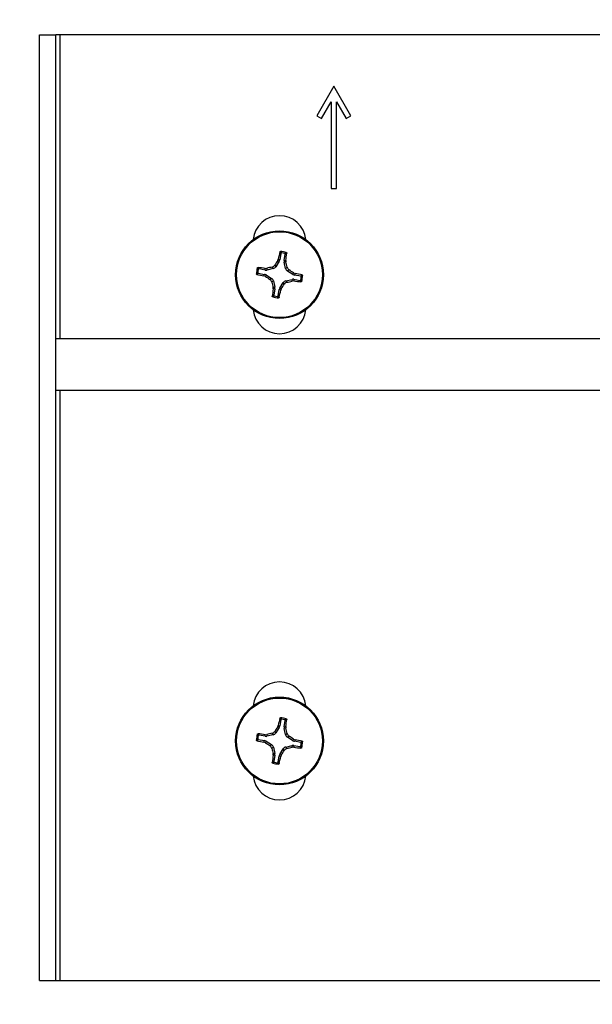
# Model space of a CAD drawing. Header units: inches. Extents: x 0.3 to 33.8, y 0.2 to 21.7.
# Tile 52 of 72: x 24.342 to 24.552, y 9.765 to 10.126. Entities that reach past the tile are written whole.
import ezdxf

# ---------------------------------------------------------------- set-up
doc = ezdxf.new("R2010")
doc.units = ezdxf.units.IN
doc.header["$MEASUREMENT"] = 0
doc.layers.add('BORDERS', color=7, linetype='Continuous')
doc.styles.add('SLDTEXTSTYLE0', font='TXT', dxfattribs={"width": 0.75})
doc.dimstyles.new('SLDDIMSTYLE1', dxfattribs={"dimtxt": 0.1377952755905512, "dimasz": 0.14, "dimexe": 0, "dimexo": 0.0625, "dimgap": 0.0344488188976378, "dimtad": 1, "dimdec": 3, "dimlfac": 10, "dimrnd": 1e-09, "dimzin": 12, "dimdsep": 46, "dimtxsty": 'SLDTEXTSTYLE0', "dimblk1": 'CLOSED', "dimblk2": 'CLOSED', "dimsah": 1, "dimcen": 0.09, "dimadec": 0, "dimazin": 3, "dimtfac": 1, "dimtdec": 3, "dimtofl": 0, "dimtmove": 0, "dimatfit": 3, "dimldrblk": 'CLOSED', "dimfxl": 0, "dimfrac": 2, "dimtolj": 1, "dimtzin": 12, "dimarcsym": 0})
doc.dimstyles.new('SLDDIMSTYLE2', dxfattribs={"dimtxt": 0.1377952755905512, "dimasz": 0.14, "dimexe": 0, "dimexo": 0.0625, "dimgap": 0.0344488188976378, "dimtad": 1, "dimdec": 3, "dimlfac": 10, "dimrnd": 1e-09, "dimzin": 12, "dimdsep": 46, "dimtxsty": 'SLDTEXTSTYLE0', "dimblk1": 'CLOSED', "dimblk2": 'CLOSED', "dimsah": 1, "dimcen": 0.09, "dimadec": 0, "dimazin": 3, "dimtfac": 1, "dimtdec": 3, "dimtmove": 0, "dimatfit": 0, "dimldrblk": 'CLOSED', "dimfxl": 0, "dimfrac": 2, "dimtolj": 1, "dimtzin": 12, "dimarcsym": 0})

# ---------------------------------------------------------------- blocks, each defined once
blk = doc.blocks.new('_Closed')
at = {"color": 0, "linetype": 'ByBlock', "lineweight": -2}
for p, q in [((-1, 0.166667), (0, 0)), ((-1, 0.166667), (-1, -0.166667)), ((0, 0), (-1, -0.166667)), ((0, 0), (-1, 0))]:
    blk.add_line(p, q, dxfattribs=at)
blk = doc.blocks.new('_D_8')
at = {"layer": 'BORDERS'}
for p, q in [((24.83900498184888, 9.836496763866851), (24.83900498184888, 8.476502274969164)), ((25.08506797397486, 9.757520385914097), (25.08506797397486, 8.476502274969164)), ((24.22242825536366, 8.94078895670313), (24.18044375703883, 8.94078895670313)), ((24.18044375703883, 8.94078895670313), (24.18044375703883, 8.722038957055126)), ((24.42605905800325, 8.940788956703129), (24.46804355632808, 8.940788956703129)), ((24.46804355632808, 8.940788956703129), (24.46804355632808, 8.722038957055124)), ((24.18044375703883, 8.722038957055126), (24.22242825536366, 8.722038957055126)), ((24.46804355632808, 8.722038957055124), (24.42605905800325, 8.722038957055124)), ((24.83900498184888, 8.515872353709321), (24.04425129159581, 8.515872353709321)), ((25.08506797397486, 8.515872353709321), (24.83900498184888, 8.515872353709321)), ((25.08506797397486, 8.515872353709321), (25.33506797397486, 8.515872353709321))]:
    blk.add_line(p, q, dxfattribs=at)
at = {"layer": 'BORDERS', "xscale": 0.14, "yscale": 0.14}
blk.add_blockref('_Closed', (24.83900498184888, 8.515872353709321, -0.1940375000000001), dxfattribs=at)
at = {"layer": 'BORDERS', "xscale": 0.14, "yscale": 0.14, "rotation": 180.0000000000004}
blk.add_blockref('_Closed', (25.08506797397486, 8.515872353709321, -0.1940375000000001), dxfattribs=at)
at = {"layer": 'BORDERS', "char_height": 0.1377952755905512, "attachment_point": 1, "style": 'SLDTEXTSTYLE0'}
for s, insert in [('63', (24.22242825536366, 8.899666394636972)), ('2.461', (24.09515899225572, 8.693499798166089))]:
    blk.add_mtext(s, dxfattribs=dict(at, insert=insert))
blk = doc.blocks.new('_D_10')
at = {"layer": 'BORDERS'}
for p, q in [((23.62373158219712, 10.90231424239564), (23.5817470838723, 10.90231424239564)), ((23.5817470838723, 10.90231424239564), (23.5817470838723, 10.68356424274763)), ((23.92917777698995, 10.90231424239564), (23.97116227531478, 10.90231424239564)), ((23.97116227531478, 10.90231424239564), (23.97116227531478, 10.68356424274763)), ((23.5817470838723, 10.68356424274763), (23.62373158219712, 10.68356424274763)), ((23.97116227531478, 10.68356424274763), (23.92917777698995, 10.68356424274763)), ((24.35501797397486, 10.15960306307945), (24.35501797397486, 10.51676771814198)), ((25.08506797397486, 10.03594558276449), (25.08506797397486, 10.51676771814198)), ((24.35501797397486, 10.47739763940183), (23.48885488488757, 10.47739763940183)), ((25.08506797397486, 10.47739763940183), (24.35501797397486, 10.47739763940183))]:
    blk.add_line(p, q, dxfattribs=at)
at = {"layer": 'BORDERS', "xscale": 0.14, "yscale": 0.14, "rotation": 180.0000000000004}
blk.add_blockref('_Closed', (24.35501797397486, 10.47739763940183, -0.1940375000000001), dxfattribs=at)
at = {"layer": 'BORDERS', "xscale": 0.14, "yscale": 0.14}
blk.add_blockref('_Closed', (25.08506797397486, 10.47739763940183, -0.1940375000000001), dxfattribs=at)
at = {"layer": 'BORDERS', "char_height": 0.1377952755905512, "attachment_point": 1, "style": 'SLDTEXTSTYLE0'}
for s, insert in [('185', (23.62373158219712, 10.86119168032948)), ('7.301', (23.54737002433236, 10.65502508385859))]:
    blk.add_mtext(s, dxfattribs=dict(at, insert=insert))

msp = doc.modelspace()

# ---------------------------------------------------------------- linework, layer by layer
at = {"color": 7, "linetype": 'Continuous', "lineweight": 25}
for p, q in [((24.34901797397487, 9.773232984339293), (24.34901797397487, 10.12023298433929)), ((24.34901797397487, 10.12023298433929), (24.35501797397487, 10.12023298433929)), ((24.35501797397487, 9.773232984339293), (24.35501797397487, 10.12023298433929)), ((24.35651797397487, 10.12023298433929), (24.35501797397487, 10.12023298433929)), ((24.68851797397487, 10.12023298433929), (24.35651797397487, 10.12023298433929)), ((24.35651797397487, 10.00870798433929), (24.35651797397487, 10.12023298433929)), ((24.45691797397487, 10.10143298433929), (24.45066797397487, 10.09060766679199)), ((24.46316797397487, 10.09060766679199), (24.45691797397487, 10.10143298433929)), ((24.45240002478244, 10.08960766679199), (24.45591797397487, 10.09570093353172)), ((24.45591797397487, 10.09570093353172), (24.45591797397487, 10.06393298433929)), ((24.45791797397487, 10.06393298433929), (24.45791797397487, 10.09570093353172)), ((24.45791797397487, 10.09570093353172), (24.4614359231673, 10.08960766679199)), ((24.45066797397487, 10.09060766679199), (24.45240002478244, 10.08960766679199)), ((24.4614359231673, 10.08960766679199), (24.46316797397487, 10.09060766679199)), ((24.45591797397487, 10.06393298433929), (24.45791797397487, 10.06393298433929)), ((24.43692664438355, 10.03721125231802), (24.4356703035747, 10.0352127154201)), ((24.43634743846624, 10.03743248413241), (24.43657924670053, 10.03799398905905)), ((24.43692664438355, 10.03721125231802), (24.43634743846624, 10.03743248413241)), ((24.43657924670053, 10.03799398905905), (24.43714332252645, 10.03777853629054)), ((24.43753264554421, 10.04006706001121), (24.43714332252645, 10.03777853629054)), ((24.43871688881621, 10.03751084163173), (24.43910621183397, 10.03979936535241)), ((24.43871688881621, 10.03751084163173), (24.43932047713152, 10.03752765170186)), ((24.43932047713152, 10.03752765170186), (24.43935357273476, 10.03692108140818)), ((24.43179011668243, 10.03398189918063), (24.42950159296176, 10.03437122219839)), ((24.43177330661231, 10.03458548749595), (24.43237987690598, 10.03461858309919)), ((24.43179011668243, 10.03398189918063), (24.43177330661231, 10.03458548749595)), ((24.43237987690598, 10.03461858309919), (24.43239713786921, 10.033998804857)), ((24.4346986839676, 10.03452361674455), (24.43239713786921, 10.033998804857)), ((24.4346986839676, 10.03452361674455), (24.43429821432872, 10.03508827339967)), ((24.43526983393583, 10.03577737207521), (24.4356703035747, 10.0352127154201)), ((24.43935357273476, 10.03692108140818), (24.43873379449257, 10.03690382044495)), ((24.43925860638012, 10.03460227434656), (24.43873379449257, 10.03690382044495)), ((24.43925860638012, 10.03460227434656), (24.43982326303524, 10.03500274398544)), ((24.44051236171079, 10.03403112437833), (24.43994770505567, 10.03363065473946)), ((24.44194624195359, 10.03237431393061), (24.43994770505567, 10.03363065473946)), ((24.42923389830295, 10.03279765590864), (24.43152242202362, 10.03240833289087)), ((24.43130696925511, 10.03184425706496), (24.43152242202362, 10.03240833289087)), ((24.43186847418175, 10.03161244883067), (24.43130696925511, 10.03184425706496)), ((24.43208970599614, 10.03219165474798), (24.43186847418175, 10.03161244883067)), ((24.43208970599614, 10.03219165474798), (24.43408824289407, 10.03093531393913)), ((24.43352358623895, 10.03053484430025), (24.43408824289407, 10.03093531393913)), ((24.43477734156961, 10.02996369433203), (24.4342126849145, 10.02956322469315)), ((24.43477734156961, 10.02996369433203), (24.43530215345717, 10.02766214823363)), ((24.43933726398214, 10.03004235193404), (24.44163881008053, 10.03056716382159)), ((24.43933726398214, 10.03004235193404), (24.43973773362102, 10.02947769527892)), ((24.44165607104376, 10.0299473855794), (24.44163881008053, 10.03056716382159)), ((24.44226264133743, 10.02998048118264), (24.44165607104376, 10.0299473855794)), ((24.44194624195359, 10.03237431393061), (24.44216747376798, 10.03295351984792)), ((24.44216747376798, 10.03295351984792), (24.44272897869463, 10.03272171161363)), ((24.44224583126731, 10.03058406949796), (24.44226264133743, 10.02998048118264)), ((24.44224583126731, 10.03058406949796), (24.44453435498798, 10.03019474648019)), ((24.44272897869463, 10.03272171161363), (24.44251352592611, 10.03215763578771)), ((24.44480204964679, 10.03176831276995), (24.44251352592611, 10.03215763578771)), ((24.43468237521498, 10.02764488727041), (24.43530215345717, 10.02766214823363)), ((24.43471547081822, 10.02703831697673), (24.43468237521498, 10.02764488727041)), ((24.43531905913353, 10.02705512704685), (24.43471547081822, 10.02703831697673)), ((24.43531905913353, 10.02705512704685), (24.43492973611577, 10.02476660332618)), ((24.43650330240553, 10.02449890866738), (24.43689262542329, 10.02678743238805)), ((24.43745670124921, 10.02657197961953), (24.43689262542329, 10.02678743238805)), ((24.43710930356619, 10.02735471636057), (24.43836564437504, 10.02935325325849)), ((24.43710930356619, 10.02735471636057), (24.4376885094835, 10.02713348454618)), ((24.4376885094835, 10.02713348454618), (24.43745670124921, 10.02657197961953)), ((24.43876611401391, 10.02878859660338), (24.43836564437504, 10.02935325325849)), ((24.69001797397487, 10.00870798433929), (24.35501797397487, 10.00870798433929)), ((24.35501797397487, 9.989957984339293), (24.69001797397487, 9.989957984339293)), ((24.35651797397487, 9.773232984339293), (24.35651797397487, 9.989957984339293)), ((24.43753264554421, 9.868967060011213), (24.43714332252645, 9.86667853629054)), ((24.43871688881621, 9.866410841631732), (24.43910621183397, 9.868699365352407)), ((24.4346986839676, 9.86342361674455), (24.43429821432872, 9.863988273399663)), ((24.43526983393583, 9.864677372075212), (24.4356703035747, 9.864112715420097)), ((24.43692664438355, 9.866111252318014), (24.4356703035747, 9.864112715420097)), ((24.43634743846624, 9.866332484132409), (24.43657924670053, 9.866893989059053)), ((24.43692664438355, 9.866111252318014), (24.43634743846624, 9.866332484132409)), ((24.43657924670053, 9.866893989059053), (24.43714332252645, 9.86667853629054)), ((24.43871688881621, 9.866410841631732), (24.43932047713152, 9.866427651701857)), ((24.43935357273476, 9.865821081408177), (24.43873379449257, 9.865803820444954)), ((24.43925860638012, 9.863502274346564), (24.43873379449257, 9.865803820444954)), ((24.43925860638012, 9.863502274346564), (24.43982326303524, 9.863902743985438)), ((24.43932047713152, 9.866427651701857), (24.43935357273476, 9.865821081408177)), ((24.42923389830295, 9.861697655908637), (24.43152242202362, 9.861308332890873)), ((24.43179011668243, 9.86288189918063), (24.42950159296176, 9.863271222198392)), ((24.43130696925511, 9.860744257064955), (24.43152242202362, 9.861308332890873)), ((24.43186847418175, 9.860512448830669), (24.43130696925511, 9.860744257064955)), ((24.43177330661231, 9.86348548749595), (24.43237987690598, 9.86351858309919)), ((24.43179011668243, 9.86288189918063), (24.43177330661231, 9.86348548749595)), ((24.43208970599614, 9.861091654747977), (24.43186847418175, 9.860512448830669)), ((24.43208970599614, 9.861091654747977), (24.43408824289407, 9.859835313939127)), ((24.43237987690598, 9.86351858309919), (24.43239713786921, 9.862898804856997)), ((24.4346986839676, 9.86342361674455), (24.43239713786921, 9.862898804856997)), ((24.44051236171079, 9.862931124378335), (24.43994770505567, 9.86253065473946)), ((24.44194624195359, 9.861274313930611), (24.43994770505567, 9.86253065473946)), ((24.44194624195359, 9.861274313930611), (24.44216747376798, 9.861853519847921)), ((24.44216747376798, 9.861853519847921), (24.44272897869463, 9.861621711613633)), ((24.44272897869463, 9.861621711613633), (24.44251352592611, 9.861057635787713)), ((24.44480204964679, 9.860668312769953), (24.44251352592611, 9.861057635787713)), ((24.43352358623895, 9.859434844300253), (24.43408824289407, 9.859835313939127)), ((24.43477734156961, 9.858863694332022), (24.4342126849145, 9.85846322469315)), ((24.43468237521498, 9.85654488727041), (24.43530215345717, 9.856562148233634)), ((24.43471547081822, 9.85593831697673), (24.43468237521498, 9.85654488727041)), ((24.43477734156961, 9.858863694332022), (24.43530215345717, 9.856562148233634)), ((24.43710930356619, 9.856254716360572), (24.43836564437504, 9.858253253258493)), ((24.43876611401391, 9.857688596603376), (24.43836564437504, 9.858253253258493)), ((24.43933726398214, 9.85894235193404), (24.44163881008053, 9.85946716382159)), ((24.43933726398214, 9.85894235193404), (24.43973773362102, 9.858377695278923)), ((24.44165607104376, 9.8588473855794), (24.44163881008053, 9.85946716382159)), ((24.44226264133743, 9.85888048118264), (24.44165607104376, 9.8588473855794)), ((24.44224583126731, 9.859484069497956), (24.44226264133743, 9.85888048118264)), ((24.44224583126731, 9.859484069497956), (24.44453435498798, 9.859094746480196)), ((24.43531905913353, 9.855955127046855), (24.43471547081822, 9.85593831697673)), ((24.43531905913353, 9.855955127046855), (24.43492973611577, 9.853666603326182)), ((24.43650330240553, 9.853398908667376), (24.43689262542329, 9.855687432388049)), ((24.43745670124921, 9.855471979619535), (24.43689262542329, 9.855687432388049)), ((24.43710930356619, 9.856254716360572), (24.4376885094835, 9.856033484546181)), ((24.4376885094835, 9.856033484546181), (24.43745670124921, 9.855471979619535)), ((24.34901797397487, 9.773232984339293), (24.35501797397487, 9.773232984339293)), ((24.35501797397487, 9.773232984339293), (24.35651797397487, 9.773232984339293)), ((24.35651797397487, 9.773232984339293), (24.68851797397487, 9.773232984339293))]:
    msp.add_line(p, q, dxfattribs=at)
for centre, radius in [((24.43701797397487, 10.03228298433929), 0.0160999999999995), ((24.43701797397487, 10.03228298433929), 0.0157528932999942), ((24.43701797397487, 9.861182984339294), 0.0160999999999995), ((24.43701797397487, 9.861182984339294), 0.01575289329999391)]:
    msp.add_circle(centre, radius, dxfattribs=at)
for centre, radius, start, end in [((24.43701797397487, 10.04423298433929), 0.009700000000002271, 5.524228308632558, 174.4757716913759), ((24.43701797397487, 10.03228298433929), 0.00849581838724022, 73.06981271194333, 87.62076320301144), ((24.59100306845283, 9.935561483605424), 0.1851919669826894, 146.6272750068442, 147.2383152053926), ((24.59260399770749, 10.00662432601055), 0.1591470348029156, 167.6780822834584, 168.6319195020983), ((24.43701797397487, 10.03228298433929), 0.008014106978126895, 76.18372835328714, 84.50684756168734), ((24.28169965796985, 10.05951528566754), 0.1591470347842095, 352.0586564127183, 353.0124936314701), ((24.43701797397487, 10.03228298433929), 0.00849581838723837, 163.0698127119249, 177.6207632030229), ((24.43701797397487, 10.03228298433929), 0.008014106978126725, 166.1837283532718, 174.5068475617), ((24.40978567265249, 9.876964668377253), 0.1591470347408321, 82.05865641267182, 83.01249363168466), ((24.47738036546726, 9.854977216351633), 0.1851919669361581, 103.4522607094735, 104.0633009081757), ((24.25971220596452, 9.991920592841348), 0.185191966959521, 13.45226070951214, 14.06330090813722), ((24.34029647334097, 9.878297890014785), 0.1851919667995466, 56.62727500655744, 57.23831520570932), ((24.46267663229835, 10.18786900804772), 0.1591470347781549, 257.6780822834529, 258.6319195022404), ((24.53373947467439, 10.18626807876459), 0.1851919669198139, 236.6272750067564, 237.2383152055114), ((24.39665558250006, 10.20958875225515), 0.1851919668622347, 283.4522607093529, 284.063300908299), ((24.46425027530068, 10.18760130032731), 0.1591470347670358, 262.0586564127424, 263.012493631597), ((24.41135931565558, 9.876696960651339), 0.1591470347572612, 77.67808228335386, 78.63191950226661), ((24.43701797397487, 10.03228298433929), 0.008014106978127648, 346.183728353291, 354.5068475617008), ((24.43701797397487, 10.03228298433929), 0.008495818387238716, 343.0698127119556, 357.6207632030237), ((24.61432374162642, 10.07264537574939), 0.1851919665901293, 193.4522607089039, 194.0633009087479), ((24.59233628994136, 10.00505068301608), 0.1591470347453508, 172.0586564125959, 173.01249363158), ((24.28143195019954, 10.05794164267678), 0.1591470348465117, 347.6780822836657, 348.6319195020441), ((24.28303287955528, 10.12900448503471), 0.1851919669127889, 326.6272750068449, 327.2383152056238), ((24.43701797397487, 10.03228298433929), 0.008495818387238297, 253.0698127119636, 267.6207632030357), ((24.43701797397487, 10.03228298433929), 0.008014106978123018, 256.1837283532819, 264.506847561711), ((24.43701797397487, 10.02033298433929), 0.0097000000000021, 185.5242283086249, 354.4757716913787), ((24.43701797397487, 9.873132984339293), 0.009700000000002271, 5.524228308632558, 174.4757716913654), ((24.59260399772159, 9.835524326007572), 0.1591470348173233, 167.6780822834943, 168.6319195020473), ((24.43701797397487, 9.861182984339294), 0.008495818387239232, 73.06981271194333, 87.62076320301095), ((24.43701797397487, 9.861182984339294), 0.008014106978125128, 76.18372835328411, 84.5068475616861), ((24.28169965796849, 9.88841528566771), 0.1591470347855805, 352.0586564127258, 353.01249363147), ((24.43701797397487, 9.861182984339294), 0.008495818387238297, 163.0698127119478, 177.6207632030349), ((24.40978567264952, 9.705864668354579), 0.1591470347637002, 82.05865641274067, 83.01249363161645), ((24.47738036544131, 9.683877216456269), 0.1851919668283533, 103.4522607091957, 104.0633009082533), ((24.59100306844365, 9.764461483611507), 0.1851919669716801, 146.6272750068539, 147.238315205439), ((24.25971220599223, 9.820820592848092), 0.1851919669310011, 13.45226070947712, 14.06330090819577), ((24.46267663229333, 10.0167690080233), 0.1591470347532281, 257.67808228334, 258.6319195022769), ((24.43701797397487, 9.861182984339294), 0.008014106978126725, 166.1837283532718, 174.5068475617), ((24.53373947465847, 10.01516807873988), 0.1851919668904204, 236.6272750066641, 237.2383152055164), ((24.34029647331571, 9.707197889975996), 0.1851919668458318, 56.62727500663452, 57.23831520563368), ((24.41135931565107, 9.7055969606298), 0.1591470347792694, 77.6780822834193, 78.63191950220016), ((24.43701797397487, 9.861182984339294), 0.008014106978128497, 346.1837283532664, 354.5068475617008), ((24.43701797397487, 9.861182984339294), 0.008495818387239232, 343.0698127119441, 357.6207632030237), ((24.61432374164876, 9.901545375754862), 0.1851919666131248, 193.4522607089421, 194.0633009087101), ((24.28303287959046, 9.957904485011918), 0.1851919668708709, 326.6272750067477, 327.2383152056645), ((24.39665558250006, 10.03848875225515), 0.1851919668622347, 283.4522607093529, 284.063300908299), ((24.4642502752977, 10.01650130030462), 0.1591470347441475, 262.0586564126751, 263.0124936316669), ((24.59233628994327, 9.833950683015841), 0.1591470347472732, 172.058656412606, 173.0124936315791), ((24.43701797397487, 9.861182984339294), 0.008495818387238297, 253.0698127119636, 267.6207632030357), ((24.43701797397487, 9.861182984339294), 0.008014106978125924, 256.183728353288, 264.5068475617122), ((24.28143195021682, 9.886841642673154), 0.1591470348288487, 347.6780822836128, 348.631919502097), ((24.43701797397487, 9.849232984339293), 0.0097000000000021, 185.5242283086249, 354.4757716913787)]:
    msp.add_arc(centre, radius, start, end, dxfattribs=at)
for centre, major_axis, ratio, start_param, end_param in [((24.43559264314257, 10.03804580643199), (-0.00147027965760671, 0.0005615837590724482), 0.9943069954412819, 2.946332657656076, 3.336852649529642), ((24.44026871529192, 10.03725031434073), (0.001573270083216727, 4.381592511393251e-05), 0.9943069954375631, 2.946332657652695, 3.336852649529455), ((24.43205064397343, 10.03553372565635), (-4.381592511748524e-05, 0.001573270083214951), 0.9943069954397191, 2.946332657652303, 3.336852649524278), ((24.43434191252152, 10.03605619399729), (-0.0009111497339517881, 0.001284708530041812), 0.9935910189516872, 2.751161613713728, 3.532023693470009), ((24.44079118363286, 10.03495904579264), (0.001284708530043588, 0.0009111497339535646), 0.9935910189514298, 2.751161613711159, 3.532023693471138), ((24.43125515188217, 10.03085765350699), (-0.0005615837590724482, -0.001470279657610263), 0.9943069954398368, 2.946332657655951, 3.336852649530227), ((24.43324476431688, 10.02960692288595), (-0.001284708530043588, -0.0009111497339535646), 0.9935910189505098, 2.751161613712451, 3.532023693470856), ((24.43969403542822, 10.0285097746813), (0.0009111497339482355, -0.001284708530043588), 0.9935910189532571, 2.751161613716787, 3.532023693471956), ((24.44198530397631, 10.02903224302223), (4.381592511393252e-05, -0.001573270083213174), 0.9943069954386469, 2.946332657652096, 3.336852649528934), ((24.44278079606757, 10.03370831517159), (0.0005615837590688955, 0.001470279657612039), 0.9943069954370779, 2.946332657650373, 3.336852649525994), ((24.43376723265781, 10.02731565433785), (-0.001573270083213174, -4.381592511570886e-05), 0.9943069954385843, 2.946332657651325, 3.336852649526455), ((24.43844330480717, 10.02652016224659), (0.001470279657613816, -0.0005615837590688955), 0.9943069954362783, 2.946332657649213, 3.33685264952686), ((24.43434191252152, 9.864956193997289), (-0.000911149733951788, 0.001284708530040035), 0.9935910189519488, 2.751161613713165, 3.532023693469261), ((24.43559264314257, 9.866945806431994), (-0.00147027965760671, 0.0005615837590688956), 0.9943069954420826, 2.946332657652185, 3.336852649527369), ((24.44026871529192, 9.866150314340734), (0.001573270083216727, 4.381592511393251e-05), 0.9943069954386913, 2.94633265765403, 3.336852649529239), ((24.43125515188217, 9.859757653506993), (-0.0005615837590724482, -0.001470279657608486), 0.9943069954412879, 2.946332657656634, 3.336852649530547), ((24.43205064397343, 9.864433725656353), (-4.381592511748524e-05, 0.001573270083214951), 0.9943069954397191, 2.946332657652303, 3.336852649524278), ((24.44079118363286, 9.86385904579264), (0.001284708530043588, 0.0009111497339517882), 0.993591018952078, 2.751161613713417, 3.532023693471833), ((24.44278079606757, 9.862608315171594), (0.0005615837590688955, 0.001470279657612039), 0.9943069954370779, 2.946332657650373, 3.336852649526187), ((24.43324476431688, 9.85850692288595), (-0.001284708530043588, -0.0009111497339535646), 0.9935910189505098, 2.751161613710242, 3.532023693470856), ((24.43376723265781, 9.856215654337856), (-0.001573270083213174, -4.381592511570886e-05), 0.9943069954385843, 2.946332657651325, 3.336852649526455), ((24.43969403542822, 9.8574097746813), (0.0009111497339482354, -0.001284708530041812), 0.9935910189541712, 2.751161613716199, 3.53202369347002), ((24.44198530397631, 9.857932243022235), (4.38159251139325e-05, -0.00157327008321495), 0.9943069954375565, 2.946332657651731, 3.336852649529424), ((24.43844330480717, 9.855420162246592), (0.001470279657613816, -0.0005615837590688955), 0.994306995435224, 2.946332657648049, 3.336852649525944)]:
    msp.add_ellipse(centre, major_axis=major_axis, ratio=ratio, start_param=start_param, end_param=end_param, dxfattribs=at)
for points, knots in [([(24.43712307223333, 10.0405869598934), (24.43713162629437, 10.04061269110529), (24.43714873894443, 10.04066416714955), (24.43720776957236, 10.04072490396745), (24.43728403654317, 10.04076624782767), (24.43734184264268, 10.04076973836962), (24.43737066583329, 10.04077147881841)], [0, 0, 0, 0, 0.2526917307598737, 0.505517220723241, 0.7534417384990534, 1, 1, 1, 1]), ([(24.43737066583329, 10.04077147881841), (24.43743934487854, 10.04068847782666), (24.43757785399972, 10.04052108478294), (24.43771566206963, 10.04034770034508), (24.437785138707, 10.04026028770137)], [0, 0, 0, 0, 0.4958449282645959, 0.9999999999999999, 0.9999999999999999, 0.9999999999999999, 0.9999999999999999]), ([(24.43753264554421, 10.04006706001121), (24.43746538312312, 10.04015427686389), (24.43732940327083, 10.04033059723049), (24.43719233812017, 10.04050089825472), (24.43712307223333, 10.0405869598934)], [0, 0, 0, 0, 0.4946499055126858, 1, 1, 1, 1]), ([(24.437785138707, 10.04026028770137), (24.43775870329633, 10.04026024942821), (24.4377058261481, 10.04026017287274), (24.4376322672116, 10.04022679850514), (24.43757413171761, 10.0401728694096), (24.43754311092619, 10.04011532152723), (24.43753511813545, 10.04007846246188), (24.43753264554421, 10.04006706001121)], [0, 0, 0, 0, 0.2255496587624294, 0.4511532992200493, 0.675581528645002, 0.8996402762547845, 0.9999999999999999, 0.9999999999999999, 0.9999999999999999, 0.9999999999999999]), ([(24.43893181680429, 10.04006521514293), (24.43902628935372, 10.04012473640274), (24.43921367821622, 10.0402427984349), (24.43939974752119, 10.04035497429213), (24.43949200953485, 10.04041059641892)], [0, 0, 0, 0, 0.5041524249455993, 1, 1, 1, 1]), ([(24.43910621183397, 10.03979936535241), (24.43910809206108, 10.03982573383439), (24.43911185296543, 10.03987847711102), (24.43908390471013, 10.03995426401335), (24.43903433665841, 10.04001615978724), (24.43897919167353, 10.04005127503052), (24.43894300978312, 10.04006192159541), (24.43893181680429, 10.04006521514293)], [0, 0, 0, 0, 0.225549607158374, 0.4511532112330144, 0.6755811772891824, 0.8996400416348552, 1, 1, 1, 1]), ([(24.43966466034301, 10.04015458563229), (24.43957083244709, 10.04009626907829), (24.43938516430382, 10.03998087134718), (24.43919852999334, 10.03985943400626), (24.43910621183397, 10.03979936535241)], [0, 0, 0, 0, 0.5053526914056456, 1, 1, 1, 1]), ([(24.43949200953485, 10.04041059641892), (24.43951628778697, 10.04040066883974), (24.4395648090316, 10.04038082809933), (24.43962113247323, 10.04032491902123), (24.43965823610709, 10.0402559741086), (24.43966834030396, 10.04019614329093), (24.43966535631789, 10.04016244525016), (24.43966466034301, 10.04015458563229)], [0, 0, 0, 0, 0.2243701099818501, 0.4484143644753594, 0.6809026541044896, 0.9255748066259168, 1, 1, 1, 1]), ([(24.42889036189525, 10.03475701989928), (24.42890028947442, 10.0347812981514), (24.42892013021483, 10.03482981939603), (24.42897603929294, 10.03488614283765), (24.42904498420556, 10.03492324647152), (24.42910481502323, 10.03493335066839), (24.429138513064, 10.03493036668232), (24.42914637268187, 10.03492967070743)], [0, 0, 0, 0, 0.2243701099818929, 0.4484143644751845, 0.6809026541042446, 0.9255748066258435, 1, 1, 1, 1]), ([(24.42923574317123, 10.03419682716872), (24.42917622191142, 10.03429129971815), (24.42905815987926, 10.03447868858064), (24.42894598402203, 10.03466475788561), (24.42889036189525, 10.03475701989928)], [0, 0, 0, 0, 0.5041524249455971, 1, 1, 1, 1]), ([(24.42914637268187, 10.03492967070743), (24.42920468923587, 10.03483584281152), (24.42932008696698, 10.03465017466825), (24.4294415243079, 10.03446354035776), (24.42950159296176, 10.03437122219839)], [0, 0, 0, 0, 0.5053526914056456, 1, 1, 1, 1]), ([(24.42950159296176, 10.03437122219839), (24.42947522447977, 10.0343731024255), (24.42942248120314, 10.03437686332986), (24.42934669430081, 10.03434891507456), (24.42928479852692, 10.03429934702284), (24.42924968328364, 10.03424420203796), (24.42923903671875, 10.03420802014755), (24.42923574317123, 10.03419682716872)], [0, 0, 0, 0, 0.2255496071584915, 0.4511532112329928, 0.6755811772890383, 0.899640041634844, 1, 1, 1, 1]), ([(24.43429821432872, 10.03508827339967), (24.43446301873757, 10.03514483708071), (24.43479263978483, 10.03525796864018), (24.43510420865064, 10.03553911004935), (24.43523625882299, 10.03572907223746), (24.43526983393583, 10.03577737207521)], [0, 0, 0, 0, 0.4271587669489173, 0.8543492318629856, 1, 1, 1, 1]), ([(24.43982326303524, 10.03500274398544), (24.43987982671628, 10.03483793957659), (24.43999295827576, 10.03450831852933), (24.44027409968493, 10.03419674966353), (24.44046406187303, 10.03406469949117), (24.44051236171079, 10.03403112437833)], [0, 0, 0, 0, 0.4271587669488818, 0.8543492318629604, 1, 1, 1, 1]), ([(24.42852947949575, 10.03263567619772), (24.42861248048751, 10.03270435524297), (24.42877987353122, 10.03284286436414), (24.42895325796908, 10.03298067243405), (24.42904067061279, 10.03305014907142)], [0, 0, 0, 0, 0.4958449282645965, 1, 1, 1, 1]), ([(24.42871399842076, 10.03238808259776), (24.42868826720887, 10.0323966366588), (24.42863679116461, 10.03241374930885), (24.42857605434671, 10.03247277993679), (24.42853471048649, 10.03254904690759), (24.42853121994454, 10.03260685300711), (24.42852947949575, 10.03263567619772)], [0, 0, 0, 0, 0.2526917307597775, 0.5055172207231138, 0.7534417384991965, 1, 1, 1, 1]), ([(24.42923389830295, 10.03279765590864), (24.42914668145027, 10.03273039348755), (24.42897036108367, 10.03259441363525), (24.42880006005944, 10.03245734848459), (24.42871399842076, 10.03238808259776)], [0, 0, 0, 0, 0.4946499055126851, 1, 1, 1, 1]), ([(24.42904067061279, 10.03305014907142), (24.42904070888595, 10.03302371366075), (24.42904078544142, 10.03297083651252), (24.42907415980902, 10.03289727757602), (24.42912808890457, 10.03283914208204), (24.42918563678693, 10.03280812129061), (24.42922249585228, 10.03280012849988), (24.42923389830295, 10.03279765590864)], [0, 0, 0, 0, 0.2255496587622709, 0.4511532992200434, 0.6755815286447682, 0.8996402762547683, 1, 1, 1, 1]), ([(24.4342126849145, 10.02956322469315), (24.43415612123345, 10.029728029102), (24.43404298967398, 10.03005765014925), (24.43376184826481, 10.03036921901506), (24.4335718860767, 10.03050126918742), (24.43352358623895, 10.03053484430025)], [0, 0, 0, 0, 0.4271587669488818, 0.8543492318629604, 1, 1, 1, 1]), ([(24.44453435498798, 10.03019474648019), (24.44456072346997, 10.03019286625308), (24.4446134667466, 10.03018910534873), (24.44468925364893, 10.03021705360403), (24.44475114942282, 10.03026662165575), (24.4447862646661, 10.03032176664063), (24.44479691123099, 10.03035794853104), (24.44480020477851, 10.03036914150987)], [0, 0, 0, 0, 0.225549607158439, 0.4511532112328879, 0.6755811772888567, 0.8996400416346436, 0.9999999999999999, 0.9999999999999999, 0.9999999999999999, 0.9999999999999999]), ([(24.44488957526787, 10.02963629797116), (24.44483125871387, 10.02973012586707), (24.44471586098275, 10.02991579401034), (24.44459442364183, 10.03010242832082), (24.44453435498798, 10.03019474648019)], [0, 0, 0, 0, 0.5053526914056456, 1, 1, 1, 1]), ([(24.44480020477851, 10.03036914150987), (24.44485972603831, 10.03027466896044), (24.44497778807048, 10.03008728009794), (24.44508996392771, 10.02990121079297), (24.44514558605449, 10.02980894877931)], [0, 0, 0, 0, 0.504152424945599, 1, 1, 1, 1]), ([(24.44480204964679, 10.03176831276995), (24.44488926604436, 10.03183557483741), (24.4450655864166, 10.03197155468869), (24.44523588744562, 10.03210861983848), (24.44532194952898, 10.03217788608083)], [0, 0, 0, 0, 0.4946473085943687, 1, 1, 1, 1]), ([(24.44499527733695, 10.03151581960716), (24.44499523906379, 10.03154225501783), (24.44499516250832, 10.03159513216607), (24.44496178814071, 10.03166869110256), (24.44490785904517, 10.03172682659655), (24.4448503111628, 10.03175784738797), (24.44481345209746, 10.03176584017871), (24.44480204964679, 10.03176831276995)], [0, 0, 0, 0, 0.2255496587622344, 0.4511532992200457, 0.6755815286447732, 0.8996402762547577, 1, 1, 1, 1]), ([(24.44514558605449, 10.02980894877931), (24.44513565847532, 10.02978467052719), (24.44511581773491, 10.02973614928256), (24.4450599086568, 10.02967982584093), (24.44499096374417, 10.02964272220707), (24.4449311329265, 10.0296326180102), (24.44489743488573, 10.02963560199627), (24.44488957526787, 10.02963629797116)], [0, 0, 0, 0, 0.2243701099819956, 0.4484143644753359, 0.6809026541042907, 0.9255748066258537, 1, 1, 1, 1]), ([(24.44550646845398, 10.03193029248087), (24.44542346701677, 10.0318616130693), (24.44525607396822, 10.03172310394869), (24.44508268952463, 10.03158529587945), (24.44499527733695, 10.03151581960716)], [0, 0, 0, 0, 0.4958475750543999, 1, 1, 1, 1]), ([(24.44532194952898, 10.03217788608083), (24.44534768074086, 10.03216933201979), (24.44539915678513, 10.03215221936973), (24.44545989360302, 10.0320931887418), (24.44550123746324, 10.032016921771), (24.4455047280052, 10.03195911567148), (24.44550646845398, 10.03193029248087)], [0, 0, 0, 0, 0.2526917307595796, 0.5055172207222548, 0.7534417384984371, 1, 1, 1, 1]), ([(24.43973773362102, 10.02947769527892), (24.43957292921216, 10.02942113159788), (24.43924330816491, 10.0293080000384), (24.4389317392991, 10.02902685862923), (24.43879968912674, 10.02883689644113), (24.43876611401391, 10.02878859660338)], [0, 0, 0, 0, 0.427158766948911, 0.8543492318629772, 1, 1, 1, 1]), ([(24.43454393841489, 10.02415537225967), (24.43451966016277, 10.02416529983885), (24.43447113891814, 10.02418514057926), (24.43441481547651, 10.02424104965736), (24.43437771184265, 10.02430999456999), (24.43436760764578, 10.02436982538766), (24.43437059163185, 10.02440352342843), (24.43437128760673, 10.0244113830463)], [0, 0, 0, 0, 0.2243701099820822, 0.4484143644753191, 0.6809026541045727, 0.9255748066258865, 1, 1, 1, 1]), ([(24.43437128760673, 10.0244113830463), (24.43446511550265, 10.0244696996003), (24.43465078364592, 10.02458509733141), (24.4348374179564, 10.02470653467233), (24.43492973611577, 10.02476660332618)], [0, 0, 0, 0, 0.5053526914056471, 1, 1, 1, 1]), ([(24.43510413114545, 10.02450075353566), (24.43500965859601, 10.02444123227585), (24.43482226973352, 10.02432317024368), (24.43463620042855, 10.02421099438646), (24.43454393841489, 10.02415537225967)], [0, 0, 0, 0, 0.504152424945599, 1, 1, 1, 1]), ([(24.43492973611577, 10.02476660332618), (24.43492785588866, 10.0247402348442), (24.4349240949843, 10.02468749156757), (24.4349520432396, 10.02461170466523), (24.43500161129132, 10.02454980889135), (24.43505675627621, 10.02451469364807), (24.43509293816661, 10.02450404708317), (24.43510413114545, 10.02450075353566)], [0, 0, 0, 0, 0.2255496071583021, 0.4511532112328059, 0.675581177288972, 0.8996400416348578, 1, 1, 1, 1]), ([(24.43625080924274, 10.02430568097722), (24.43627724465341, 10.02430571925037), (24.43633012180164, 10.02430579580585), (24.43640368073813, 10.02433917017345), (24.43646181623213, 10.02439309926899), (24.43649283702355, 10.02445064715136), (24.43650082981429, 10.0244875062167), (24.43650330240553, 10.02449890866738)], [0, 0, 0, 0, 0.2255496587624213, 0.4511532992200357, 0.6755815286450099, 0.8996402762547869, 1, 1, 1, 1]), ([(24.43666528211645, 10.02379448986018), (24.43659660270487, 10.02387749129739), (24.43645809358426, 10.02404488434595), (24.43632028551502, 10.02421826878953), (24.43625080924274, 10.02430568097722)], [0, 0, 0, 0, 0.4958475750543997, 1, 1, 1, 1]), ([(24.43650330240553, 10.02449890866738), (24.43657056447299, 10.0244116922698), (24.43670654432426, 10.02423537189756), (24.43684360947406, 10.02406507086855), (24.43691287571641, 10.02397900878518)], [0, 0, 0, 0, 0.4946473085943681, 1, 1, 1, 1]), ([(24.43691287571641, 10.02397900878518), (24.43690432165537, 10.0239532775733), (24.43688720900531, 10.02390180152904), (24.43682817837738, 10.02384106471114), (24.43675191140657, 10.02379972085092), (24.43669410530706, 10.02379623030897), (24.43666528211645, 10.02379448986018)], [0, 0, 0, 0, 0.2526917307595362, 0.5055172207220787, 0.7534417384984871, 1, 1, 1, 1]), ([(24.43712307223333, 9.869486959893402), (24.43713162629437, 9.869512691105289), (24.43714873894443, 9.869564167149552), (24.43720776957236, 9.869624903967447), (24.43728403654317, 9.869666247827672), (24.43734184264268, 9.869669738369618), (24.43737066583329, 9.869671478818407)], [0, 0, 0, 0, 0.2526917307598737, 0.505517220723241, 0.7534417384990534, 1, 1, 1, 1]), ([(24.43753264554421, 9.868967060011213), (24.43746538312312, 9.86905427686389), (24.43732940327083, 9.869230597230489), (24.43719233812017, 9.869400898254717), (24.43712307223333, 9.869486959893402)], [0, 0, 0, 0, 0.4946499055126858, 1, 1, 1, 1]), ([(24.43737066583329, 9.869671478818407), (24.43743934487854, 9.869588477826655), (24.43757785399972, 9.869421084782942), (24.43771566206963, 9.86924770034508), (24.437785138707, 9.869160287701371)], [0, 0, 0, 0, 0.4958449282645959, 0.9999999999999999, 0.9999999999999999, 0.9999999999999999, 0.9999999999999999]), ([(24.437785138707, 9.869160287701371), (24.43775870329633, 9.869160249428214), (24.4377058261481, 9.869160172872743), (24.4376322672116, 9.869126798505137), (24.43757413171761, 9.869072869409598), (24.43754311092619, 9.869015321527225), (24.43753511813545, 9.86897846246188), (24.43753264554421, 9.868967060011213)], [0, 0, 0, 0, 0.2255496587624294, 0.4511532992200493, 0.675581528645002, 0.8996402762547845, 0.9999999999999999, 0.9999999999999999, 0.9999999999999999, 0.9999999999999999]), ([(24.43893181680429, 9.868965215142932), (24.43902628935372, 9.869024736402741), (24.43921367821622, 9.869142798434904), (24.43939974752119, 9.869254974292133), (24.43949200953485, 9.86931059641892)], [0, 0, 0, 0, 0.5041524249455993, 1, 1, 1, 1]), ([(24.43910621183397, 9.868699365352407), (24.43910809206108, 9.868725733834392), (24.43911185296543, 9.868778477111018), (24.43908390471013, 9.868854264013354), (24.43903433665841, 9.868916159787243), (24.43897919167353, 9.868951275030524), (24.43894300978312, 9.868961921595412), (24.43893181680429, 9.868965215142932)], [0, 0, 0, 0, 0.225549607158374, 0.4511532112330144, 0.6755811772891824, 0.8996400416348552, 1, 1, 1, 1]), ([(24.43966466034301, 9.869054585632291), (24.43957083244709, 9.86899626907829), (24.43938516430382, 9.86888087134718), (24.43919852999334, 9.868759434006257), (24.43910621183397, 9.868699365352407)], [0, 0, 0, 0, 0.5053526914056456, 1, 1, 1, 1]), ([(24.43949200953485, 9.86931059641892), (24.43951628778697, 9.869300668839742), (24.4395648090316, 9.869280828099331), (24.43962113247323, 9.869224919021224), (24.43965823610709, 9.869155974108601), (24.43966834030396, 9.869096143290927), (24.43966535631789, 9.869062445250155), (24.43966466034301, 9.869054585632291)], [0, 0, 0, 0, 0.2243701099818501, 0.4484143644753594, 0.6809026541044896, 0.9255748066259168, 1, 1, 1, 1]), ([(24.42889036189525, 9.863657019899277), (24.42890028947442, 9.863681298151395), (24.42892013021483, 9.863729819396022), (24.42897603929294, 9.863786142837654), (24.42904498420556, 9.863823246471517), (24.42910481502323, 9.863833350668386), (24.429138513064, 9.863830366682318), (24.42914637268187, 9.863829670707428)], [0, 0, 0, 0, 0.2243701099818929, 0.4484143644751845, 0.6809026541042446, 0.9255748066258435, 1, 1, 1, 1]), ([(24.42923574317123, 9.863096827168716), (24.42917622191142, 9.86319129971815), (24.42905815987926, 9.863378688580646), (24.42894598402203, 9.863564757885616), (24.42889036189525, 9.863657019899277)], [0, 0, 0, 0, 0.5041524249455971, 1, 1, 1, 1]), ([(24.42914637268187, 9.863829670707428), (24.42920468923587, 9.863735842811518), (24.42932008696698, 9.863550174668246), (24.4294415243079, 9.863363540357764), (24.42950159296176, 9.863271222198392)], [0, 0, 0, 0, 0.5053526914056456, 1, 1, 1, 1]), ([(24.43429821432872, 9.863988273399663), (24.43446301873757, 9.864044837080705), (24.43479263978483, 9.864157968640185), (24.43510420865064, 9.864439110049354), (24.43523625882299, 9.86462907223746), (24.43526983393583, 9.864677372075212)], [0, 0, 0, 0, 0.4271587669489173, 0.8543492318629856, 1, 1, 1, 1]), ([(24.43982326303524, 9.863902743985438), (24.43987982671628, 9.86373793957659), (24.43999295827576, 9.863408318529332), (24.44027409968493, 9.863096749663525), (24.44046406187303, 9.862964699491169), (24.44051236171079, 9.862931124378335)], [0, 0, 0, 0, 0.4271587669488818, 0.8543492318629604, 1, 1, 1, 1]), ([(24.42852947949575, 9.861535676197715), (24.42861248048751, 9.861604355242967), (24.42877987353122, 9.861742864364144), (24.42895325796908, 9.861880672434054), (24.42904067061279, 9.861950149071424)], [0, 0, 0, 0, 0.4958449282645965, 1, 1, 1, 1]), ([(24.42871399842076, 9.861288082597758), (24.42868826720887, 9.861296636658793), (24.42863679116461, 9.861313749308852), (24.42857605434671, 9.861372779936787), (24.42853471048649, 9.861449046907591), (24.42853121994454, 9.861506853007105), (24.42852947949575, 9.861535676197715)], [0, 0, 0, 0, 0.2526917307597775, 0.5055172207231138, 0.7534417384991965, 1, 1, 1, 1]), ([(24.42923389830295, 9.861697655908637), (24.42914668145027, 9.861630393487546), (24.42897036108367, 9.86149441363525), (24.42880006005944, 9.861357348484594), (24.42871399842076, 9.861288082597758)], [0, 0, 0, 0, 0.4946499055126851, 1, 1, 1, 1]), ([(24.42904067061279, 9.861950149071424), (24.42904070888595, 9.861923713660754), (24.42904078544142, 9.861870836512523), (24.42907415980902, 9.861797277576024), (24.42912808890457, 9.861739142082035), (24.42918563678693, 9.861708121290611), (24.42922249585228, 9.861700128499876), (24.42923389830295, 9.861697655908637)], [0, 0, 0, 0, 0.2255496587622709, 0.4511532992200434, 0.6755815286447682, 0.8996402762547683, 1, 1, 1, 1]), ([(24.42950159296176, 9.863271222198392), (24.42947522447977, 9.863273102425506), (24.42942248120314, 9.863276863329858), (24.42934669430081, 9.863248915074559), (24.42928479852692, 9.863199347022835), (24.42924968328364, 9.863144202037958), (24.42923903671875, 9.863108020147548), (24.42923574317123, 9.863096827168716)], [0, 0, 0, 0, 0.2255496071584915, 0.4511532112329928, 0.6755811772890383, 0.899640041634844, 1, 1, 1, 1]), ([(24.44480204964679, 9.860668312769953), (24.44488926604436, 9.860735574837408), (24.4450655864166, 9.860871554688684), (24.44523588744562, 9.861008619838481), (24.44532194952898, 9.86107788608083)], [0, 0, 0, 0, 0.4946473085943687, 1, 1, 1, 1]), ([(24.44499527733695, 9.860415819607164), (24.44499523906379, 9.860442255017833), (24.44499516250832, 9.860495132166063), (24.44496178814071, 9.860568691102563), (24.44490785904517, 9.860626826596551), (24.4448503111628, 9.860657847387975), (24.44481345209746, 9.860665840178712), (24.44480204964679, 9.860668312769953)], [0, 0, 0, 0, 0.2255496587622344, 0.4511532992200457, 0.6755815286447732, 0.8996402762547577, 1, 1, 1, 1]), ([(24.44550646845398, 9.860830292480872), (24.44542346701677, 9.860761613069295), (24.44525607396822, 9.860623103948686), (24.44508268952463, 9.860485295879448), (24.44499527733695, 9.860415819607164)], [0, 0, 0, 0, 0.4958475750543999, 1, 1, 1, 1]), ([(24.44532194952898, 9.86107788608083), (24.44534768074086, 9.861069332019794), (24.44539915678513, 9.861052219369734), (24.44545989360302, 9.860993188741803), (24.44550123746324, 9.860916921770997), (24.4455047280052, 9.860859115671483), (24.44550646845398, 9.860830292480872)], [0, 0, 0, 0, 0.2526917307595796, 0.5055172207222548, 0.7534417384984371, 1, 1, 1, 1]), ([(24.4342126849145, 9.85846322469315), (24.43415612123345, 9.858628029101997), (24.43404298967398, 9.858957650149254), (24.43376184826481, 9.859269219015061), (24.4335718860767, 9.859401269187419), (24.43352358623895, 9.859434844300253)], [0, 0, 0, 0, 0.4271587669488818, 0.8543492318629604, 1, 1, 1, 1]), ([(24.43973773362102, 9.858377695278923), (24.43957292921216, 9.858321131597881), (24.43924330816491, 9.858208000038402), (24.4389317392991, 9.857926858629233), (24.43879968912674, 9.857736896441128), (24.43876611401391, 9.857688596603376)], [0, 0, 0, 0, 0.427158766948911, 0.8543492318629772, 1, 1, 1, 1]), ([(24.44453435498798, 9.859094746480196), (24.44456072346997, 9.859092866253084), (24.4446134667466, 9.85908910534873), (24.44468925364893, 9.859117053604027), (24.44475114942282, 9.859166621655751), (24.4447862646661, 9.859221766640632), (24.44479691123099, 9.859257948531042), (24.44480020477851, 9.85926914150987)], [0, 0, 0, 0, 0.225549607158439, 0.4511532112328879, 0.6755811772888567, 0.8996400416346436, 0.9999999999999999, 0.9999999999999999, 0.9999999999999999, 0.9999999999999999]), ([(24.44488957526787, 9.858536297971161), (24.44483125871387, 9.858630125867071), (24.44471586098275, 9.85881579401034), (24.44459442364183, 9.859002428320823), (24.44453435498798, 9.859094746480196)], [0, 0, 0, 0, 0.5053526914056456, 1, 1, 1, 1]), ([(24.44480020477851, 9.85926914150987), (24.44485972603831, 9.859174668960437), (24.44497778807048, 9.858987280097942), (24.44508996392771, 9.85880121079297), (24.44514558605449, 9.85870894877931)], [0, 0, 0, 0, 0.504152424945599, 1, 1, 1, 1]), ([(24.44514558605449, 9.85870894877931), (24.44513565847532, 9.858684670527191), (24.44511581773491, 9.858636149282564), (24.4450599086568, 9.858579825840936), (24.44499096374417, 9.85854272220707), (24.4449311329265, 9.858532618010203), (24.44489743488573, 9.858535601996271), (24.44488957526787, 9.858536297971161)], [0, 0, 0, 0, 0.2243701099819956, 0.4484143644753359, 0.6809026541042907, 0.9255748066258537, 1, 1, 1, 1]), ([(24.43454393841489, 9.85305537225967), (24.43451966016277, 9.853065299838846), (24.43447113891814, 9.853085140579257), (24.43441481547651, 9.853141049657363), (24.43437771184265, 9.853209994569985), (24.43436760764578, 9.853269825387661), (24.43437059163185, 9.853303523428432), (24.43437128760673, 9.853311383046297)], [0, 0, 0, 0, 0.2243701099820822, 0.4484143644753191, 0.6809026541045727, 0.9255748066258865, 1, 1, 1, 1]), ([(24.43437128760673, 9.853311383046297), (24.43446511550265, 9.853369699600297), (24.43465078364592, 9.853485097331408), (24.4348374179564, 9.85360653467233), (24.43492973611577, 9.853666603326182)], [0, 0, 0, 0, 0.5053526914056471, 1, 1, 1, 1]), ([(24.43510413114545, 9.853400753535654), (24.43500965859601, 9.853341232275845), (24.43482226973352, 9.853223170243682), (24.43463620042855, 9.853110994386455), (24.43454393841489, 9.85305537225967)], [0, 0, 0, 0, 0.504152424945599, 1, 1, 1, 1]), ([(24.43492973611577, 9.853666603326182), (24.43492785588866, 9.853640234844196), (24.4349240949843, 9.853587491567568), (24.4349520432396, 9.853511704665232), (24.43500161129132, 9.853449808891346), (24.43505675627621, 9.853414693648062), (24.43509293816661, 9.853404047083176), (24.43510413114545, 9.853400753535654)], [0, 0, 0, 0, 0.2255496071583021, 0.4511532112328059, 0.675581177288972, 0.8996400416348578, 1, 1, 1, 1]), ([(24.43625080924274, 9.853205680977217), (24.43627724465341, 9.853205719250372), (24.43633012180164, 9.853205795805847), (24.43640368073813, 9.853239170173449), (24.43646181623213, 9.853293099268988), (24.43649283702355, 9.85335064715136), (24.43650082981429, 9.853387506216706), (24.43650330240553, 9.853398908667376)], [0, 0, 0, 0, 0.2255496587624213, 0.4511532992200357, 0.6755815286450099, 0.8996402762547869, 1, 1, 1, 1]), ([(24.43666528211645, 9.85269448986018), (24.43659660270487, 9.852777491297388), (24.43645809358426, 9.852944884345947), (24.43632028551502, 9.853118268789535), (24.43625080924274, 9.853205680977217)], [0, 0, 0, 0, 0.4958475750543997, 1, 1, 1, 1]), ([(24.43650330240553, 9.853398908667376), (24.43657056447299, 9.853311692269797), (24.43670654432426, 9.853135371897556), (24.43684360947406, 9.852965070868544), (24.43691287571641, 9.852879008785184)], [0, 0, 0, 0, 0.4946473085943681, 1, 1, 1, 1]), ([(24.43691287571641, 9.852879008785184), (24.43690432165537, 9.8528532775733), (24.43688720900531, 9.852801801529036), (24.43682817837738, 9.85274106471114), (24.43675191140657, 9.852699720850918), (24.43669410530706, 9.85269623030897), (24.43666528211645, 9.85269448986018)], [0, 0, 0, 0, 0.2526917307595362, 0.5055172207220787, 0.7534417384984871, 1, 1, 1, 1])]:
    msp.add_open_spline(points, degree=3, knots=knots, dxfattribs=at)

# ---------------------------------------------------------------- dimensions: what is measured, and where the dimension line sits
at = {"layer": 'BORDERS'}
for base, p1, p2, dimstyle, picture, middle in [((24.35501797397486, 10.47739763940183), (25.08506797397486, 9.996575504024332), (24.35501797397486, 10.12023298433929), 'SLDDIMSTYLE1', '_D_10', (23.77645468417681, 10.47739763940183)), ((24.83900498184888, 8.515872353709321), (25.08506797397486, 9.796890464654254), (24.83900498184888, 9.875866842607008), 'SLDDIMSTYLE2', '_D_8', (24.32424365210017, 8.515872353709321))]:
    dim = msp.add_linear_dim(base=base, p1=p1, p2=p2, dimstyle=dimstyle, dxfattribs=at)
    dim.commit()
    dim.dimension.update_dxf_attribs({"geometry": picture, "text_midpoint": middle, "dimtype": 160})

doc.saveas('drawing.dxf')
